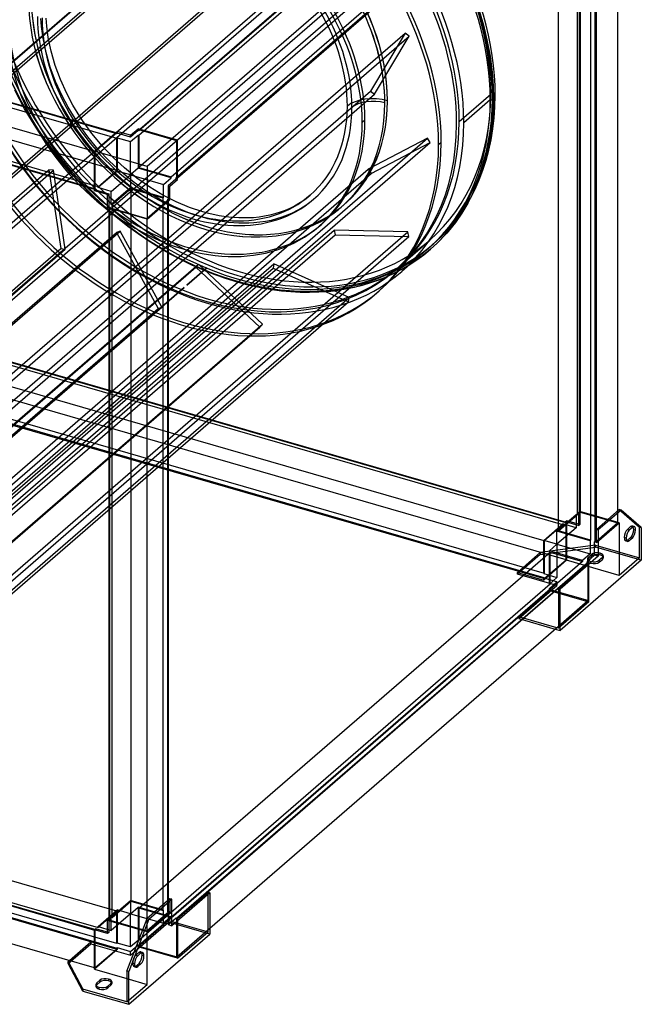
# Model space of a CAD drawing. Header units: millimetres. Extents: x -636 to 636, y -716 to 697.
# Tile 2 of 3: x 43 to 636, y -716 to 222. Entities that reach past the tile are written whole.
import ezdxf

# ---------------------------------------------------------------- set-up
doc = ezdxf.new("R2010")
doc.units = ezdxf.units.MM
doc.layers.add('MAIN-1', color=7, linetype='Continuous')

msp = doc.modelspace()

# ---------------------------------------------------------------- linework, layer by layer
at = {"layer": 'MAIN-1'}
for p, q in [((548.91, 455.85), (156.91, 116.36)), ((156.91, 112.03), (548.91, 451.52)), ((157.66, 117.88), (548.91, 456.71)), ((584.85, 446.34), (193.6, 107.5)), ((576.91, -247.37), (576.91, 431.6)), ((577.41, 432.03), (577.41, -246.93)), ((574.41, 429.43), (574.41, -249.53)), ((548.91, 420.77), (156.91, 81.29)), ((556.66, -264.9), (556.66, 414.06)), ((613.35, -245.75), (613.35, 420.65)), ((187.65, 72.41), (579.65, 411.9)), ((583.98, 410.65), (191.98, 71.16)), ((193.71, 71.66), (584.85, 410.4)), ((587.4, 405.18), (587.4, -273.78)), ((591.73, -275.03), (591.73, 403.36)), ((592.6, 403.11), (592.6, -275.28)), ((-131.22, 28.42), (268.78, 374.83)), ((-127.18, 28.8), (272.82, 375.21)), ((-172.75, 0.85), (227.25, 347.26)), ((-175.81, -1.32), (224.19, 345.09)), ((-543.23, 310.39), (134.98, 114.61)), ((135.73, 113.53), (-543.23, 309.53)), ((-543.23, 305.2), (135.73, 109.2)), ((-47.09, -42.99), (352.91, 303.42)), ((-42.76, -44.47), (357.24, 301.94)), ((114.48, 96.57), (-563.98, 292.42)), ((-105.15, -47.02), (294.85, 299.39)), ((-101.11, -46.64), (298.89, 299.77)), ((135.73, 78.45), (-543.23, 274.45)), ((-563.98, 256.48), (114.48, 60.63)), ((-563.48, 256.92), (115.48, 60.92)), ((117.98, 63.08), (-560.98, 259.08)), ((-50.89, -114.54), (349.11, 231.87)), ((-46.57, -116.02), (353.43, 230.39)), ((481.11, 231.1), (485.24, 216.91)), ((64.07, 215.62), (63.48, 223.39)), ((69.05, 216), (68.48, 223.59)), ((70.49, 205.32), (69.05, 216)), ((485.24, 216.91), (488.61, 202.86)), ((10.61, -136.92), (410.61, 209.49)), ((14.47, -140), (414.47, 206.41)), ((65.56, 204.49), (64.07, 215.62)), ((410.61, 209.49), (377.58, 154.21)), ((381.44, 151.13), (414.47, 206.41)), ((414.47, 206.41), (410.61, 209.49)), ((68.37, 190.96), (65.56, 204.49)), ((73.23, 192.17), (70.49, 205.32)), ((488.61, 202.86), (491.49, 187.35)), ((72.38, 177.09), (68.37, 190.96)), ((77.13, 178.65), (73.23, 192.17)), ((82.07, 165.29), (77.13, 178.65)), ((491.49, 187.35), (493.45, 172.16)), ((77.44, 163.39), (72.38, 177.09)), ((493.45, 172.16), (494.42, 159.27)), ((83.65, 149.67), (77.44, 163.39)), ((88.13, 151.89), (82.07, 165.29)), ((-22.42, -192.2), (377.58, 154.21)), ((-18.56, -195.28), (381.44, 151.13)), ((47.95, 137.34), (38.46, 155.21)), ((93.99, 140.86), (88.13, 151.89)), ((377.58, 154.21), (381.44, 151.13)), ((462.16, 125.24), (492.16, 151.22)), ((494.42, 159.27), (494.74, 146.72)), ((89.46, 138.71), (83.65, 149.67)), ((100.57, 130), (93.99, 140.86)), ((391.23, 142.83), (391.28, 142.87)), ((491.74, 145.86), (466.49, 123.99)), ((496.49, 149.97), (493.74, 147.59)), ((494.74, 146.72), (493.84, 126.02)), ((58.58, 119.81), (47.95, 137.34)), ((95.97, 127.91), (89.46, 138.71)), ((99.07, 123.2), (95.97, 127.91)), ((108.18, 110.63), (99.07, 123.2)), ((103.21, 126), (100.57, 130)), ((112.13, 113.7), (103.21, 126)), ((372.24, 126.37), (369.74, 124.21)), ((493.84, 126.02), (491.24, 106.5)), ((62.84, 113.36), (58.58, 119.81)), ((77.19, 93.54), (62.84, 113.36)), ((121.88, 101.94), (112.13, 113.7)), ((114.48, 96.86), (136.23, 115.69)), ((135.73, 114.39), (114.98, 96.42)), ((134.98, 114.61), (135.73, 114.39)), ((135.73, 113.53), (135.73, 114.39)), ((136.23, 113.96), (135.73, 113.53)), ((136.23, 115.69), (136.23, 113.96)), ((148.79, 112.07), (136.23, 115.69)), ((148.79, 110.33), (136.23, 113.96)), ((148.79, 112.07), (156.04, 118.35)), ((156.04, 116.61), (148.79, 110.33)), ((156.04, 118.35), (156.04, 116.61)), ((193.71, 107.47), (156.04, 118.35)), ((156.91, 116.36), (156.04, 116.61)), ((156.91, 117.23), (157.66, 117.88)), ((156.91, 117.23), (156.91, 116.36)), ((192.85, 106.85), (156.91, 117.23)), ((31.89, -237.12), (431.89, 109.29)), ((34.61, -241.27), (434.61, 105.14)), ((118.14, 98.63), (108.18, 110.63)), ((135.73, 109.2), (136.23, 109.63)), ((135.73, 78.45), (135.73, 109.2)), ((136.23, 109.63), (136.23, 78.02)), ((136.23, 109.63), (148.79, 106)), ((148.79, 106), (156.04, 112.28)), ((148.79, 110.33), (148.79, 112.07)), ((148.79, 74.39), (148.79, 106)), ((156.04, 112.28), (156.91, 112.03)), ((156.04, 112.28), (156.04, 80.67)), ((156.91, 112.03), (156.91, 81.29)), ((193.71, 107.47), (164.71, 82.36)), ((193.6, 107.5), (192.85, 106.85)), ((192.85, 70.91), (192.85, 106.85)), ((193.71, 69.8), (193.71, 107.47)), ((431.89, 109.29), (375.36, 79.83)), ((378.08, 75.68), (434.61, 105.14)), ((434.61, 105.14), (431.89, 109.29)), ((442.49, 103.21), (444.99, 105.37)), ((491.24, 106.5), (488.6, 94.04)), ((114.48, 59.18), (114.48, 96.86)), ((164.71, 82.36), (114.48, 96.86)), ((114.98, 96.42), (114.48, 96.57)), ((114.98, 96.42), (114.98, 60.48)), ((128.87, 87.3), (118.14, 98.63)), ((132.2, 91.04), (121.88, 101.94)), ((488.6, 94.04), (483.78, 77.49)), ((92.89, 74.64), (77.19, 93.54)), ((140.23, 76.78), (128.87, 87.3)), ((143.12, 80.9), (132.2, 91.04)), ((-129.17, -94.1), (71.02, 79.27)), ((-126.94, -96.42), (75.3, 78.72)), ((-24.64, -266.58), (375.36, 79.83)), ((-21.92, -270.73), (378.08, 75.68)), ((71.02, 79.27), (82.4, 4.14)), ((75.3, 78.72), (71.02, 79.27)), ((86.68, 3.58), (75.3, 78.72)), ((117.98, 63.08), (135.73, 78.45)), ((136.23, 78.02), (117.98, 62.21)), ((148.79, 74.39), (136.23, 78.02)), ((152.2, 67.09), (140.23, 76.78)), ((155.02, 71.24), (143.12, 80.9)), ((156.04, 80.67), (148.79, 74.39)), ((187.65, 71.55), (156.04, 80.67)), ((156.91, 81.29), (187.65, 72.41)), ((164.71, 82.36), (164.71, 32.13)), ((375.36, 79.83), (378.08, 75.68)), ((483.78, 77.49), (477.78, 62.11)), ((109.49, 57.09), (92.89, 74.64)), ((130.54, 58.59), (148.79, 74.39)), ((148.79, 74.39), (148.79, 61.84)), ((148.79, 74.39), (180.4, 65.27)), ((164.56, 58.41), (152.2, 67.09)), ((167.29, 62.6), (155.02, 71.24)), ((180.4, 65.27), (187.65, 71.55)), ((191.98, 70.3), (184.73, 64.02)), ((186.46, 63.52), (193.71, 69.8)), ((187.65, 71.55), (187.65, 72.41)), ((191.98, 71.16), (191.98, 70.3)), ((191.98, 71.16), (192.85, 70.91)), ((193.71, 69.8), (191.98, 70.3)), ((192.85, 70.91), (193.71, 71.66)), ((127.08, 40.75), (109.49, 57.09)), ((114.48, 60.63), (114.98, 60.48)), ((115.48, 60.05), (114.48, 59.18)), ((127.04, 55.56), (114.48, 59.18)), ((114.98, 60.48), (115.48, 60.92)), ((115.48, 60.92), (115.48, 60.05)), ((115.48, 60.05), (128.04, 56.42)), ((117.98, 62.21), (117.98, 63.08)), ((130.54, 58.59), (117.98, 62.21)), ((127.04, 55.56), (128.04, 56.42)), ((128.04, 56.42), (128.04, 43.87)), ((148.79, 61.84), (130.54, 46.03)), ((130.54, 46.03), (130.54, 58.59)), ((149.16, 61.15), (131.41, 45.78)), ((180.4, 52.71), (148.79, 61.84)), ((179.9, 52.28), (149.16, 61.15)), ((149.16, 61.15), (149.16, -617.81)), ((177.37, 50.68), (164.56, 58.41)), ((179.8, 55.05), (167.29, 62.6)), ((180.4, 52.71), (180.4, 65.27)), ((184.73, 64.02), (184.73, 51.46)), ((184.73, 64.02), (186.46, 63.52)), ((186.46, 50.96), (186.46, 63.52)), ((477.78, 62.11), (470.47, 47.47)), ((127.04, 43), (127.04, 55.56)), ((164.35, 32.81), (185.1, 50.78)), ((164.71, 32.13), (186.46, 50.96)), ((190.27, 44.1), (177.37, 50.68)), ((192.37, 48.63), (179.8, 55.05)), ((179.9, 52.28), (180.4, 52.71)), ((179.9, -626.68), (179.9, 52.28)), ((184.73, 51.46), (184.23, 51.03)), ((185.1, 50.78), (184.23, 51.03)), ((184.23, 51.03), (184.23, -627.93)), ((186.46, 50.96), (184.73, 51.46)), ((185.1, 49.78), (185.1, 50.78)), ((185.1, -616.63), (185.1, 49.78)), ((205.22, 43.24), (192.37, 48.63)), ((309.15, 46.93), (305.17, 44.64)), ((312.95, 49.41), (309.15, 46.93)), ((316.57, 52.06), (312.95, 49.41)), ((319.63, 48.11), (315.8, 45.3)), ((320.03, 54.9), (316.57, 52.06)), ((323.3, 51.12), (319.63, 48.11)), ((470.47, 47.47), (464.77, 38.01)), ((128.04, 43.87), (127.04, 43)), ((164.71, 32.13), (127.04, 43)), ((146.31, 25.14), (127.08, 40.75)), ((128.04, 43.87), (128.91, 43.62)), ((128.91, 43.62), (128.41, 43.18)), ((128.41, 43.18), (164.35, 32.81)), ((128.41, 42.61), (128.41, 43.18)), ((128.41, -635.78), (128.41, 42.61)), ((128.91, 43.62), (128.91, -635.35)), ((131.41, 45.78), (130.54, 46.03)), ((131.41, -633.18), (131.41, 45.78)), ((203.46, 38.56), (190.27, 44.1)), ((216.42, 34.25), (203.46, 38.56)), ((217.81, 39.06), (205.22, 43.24)), ((223.66, 37.49), (217.81, 39.06)), ((291.49, 38.66), (286.48, 37.1)), ((296.28, 40.45), (291.49, 38.66)), ((300.84, 42.44), (296.28, 40.45)), ((302.98, 37.92), (298.17, 35.82)), ((305.17, 44.64), (300.84, 42.44)), ((307.57, 40.25), (302.98, 37.92)), ((311.78, 42.68), (307.57, 40.25)), ((315.8, 45.3), (311.78, 42.68)), ((464.77, 38.01), (458.59, 29.11)), ((164.35, 32.81), (164.35, 32.23)), ((164.35, 32.23), (164.35, -635.23)), ((222.56, 32.61), (216.42, 34.25)), ((232.5, 30.48), (222.56, 32.61)), ((233.33, 35.41), (223.66, 37.49)), ((242.09, 29.08), (232.5, 30.48)), ((242.65, 34.05), (233.33, 35.41)), ((252.05, 28.32), (242.09, 29.08)), ((252.22, 33.32), (242.65, 34.05)), ((261.53, 28.3), (252.05, 28.32)), ((261.3, 33.3), (252.22, 33.32)), ((266, 33.55), (261.3, 33.3)), ((266.38, 28.57), (261.53, 28.3)), ((271.44, 34.1), (266, 33.55)), ((272.07, 29.14), (266.38, 28.57)), ((276.67, 34.88), (271.44, 34.1)), ((277.55, 29.96), (272.07, 29.14)), ((281.68, 35.89), (276.67, 34.88)), ((282.8, 31.01), (277.55, 29.96)), ((286.48, 37.1), (281.68, 35.89)), ((287.85, 32.3), (282.8, 31.01)), ((293.13, 33.94), (287.85, 32.3)), ((298.17, 35.82), (293.13, 33.94)), ((458.59, 29.11), (450.26, 18.83)), ((-80.99, -167.97), (135.52, 19.53)), ((-80.46, -169.34), (139.15, 20.84)), ((-57.19, -324.81), (342.81, 21.6)), ((13.07, -326.27), (413.07, 20.14)), ((139.15, 20.84), (135.52, 19.53)), ((135.52, 19.53), (175.14, -52.91)), ((178.77, -51.6), (139.15, 20.84)), ((166.22, 11.13), (146.31, 25.14)), ((224, 24.24), (224.04, 24.28)), ((328.31, 25.04), (330.81, 27.21)), ((342.81, 21.6), (343.93, 17.09)), ((413.07, 20.14), (342.81, 21.6)), ((414.19, 15.64), (413.07, 20.14)), ((450.26, 18.83), (441.22, 9.37)), ((-56.07, -329.32), (343.93, 17.09)), ((14.19, -330.77), (414.19, 15.64)), ((186.63, -1.2), (166.22, 11.13)), ((343.93, 17.09), (414.19, 15.64)), ((404.03, -13.89), (434.03, 12.09)), ((-317.6, -342.27), (82.4, 4.14)), ((-89.56, -149.05), (86.68, 3.58)), ((82.4, 4.14), (86.68, 3.58)), ((432.55, 4.2), (407.3, -17.67)), ((434.85, 3.54), (428.14, -1.95)), ((437.3, 8.31), (434.55, 5.93)), ((441.22, 9.37), (434.86, 3.55)), ((207.3, -11.74), (186.63, -1.2)), ((421.14, -7.09), (413.81, -11.87)), ((428.14, -1.95), (421.14, -7.09)), ((-188.83, -360.04), (211.17, -13.63)), ((-115.11, -360.91), (284.89, -14.5)), ((-114.44, -356.83), (285.56, -10.42)), ((-70.89, -257), (213.53, -10.68)), ((221.5, -14.29), (202.5, -30.74)), ((202.5, -30.74), (221.5, -14.29)), ((202.5, -30.74), (221.5, -14.29)), ((202.5, -30.74), (221.5, -14.29)), ((228.59, -20.68), (207.3, -11.74)), ((213.53, -10.68), (211.17, -13.63)), ((211.17, -13.63), (272.18, -70.87)), ((274.54, -67.92), (213.53, -10.68)), ((285.56, -10.42), (284.89, -14.5)), ((284.89, -14.5), (356.74, -46.62)), ((357.41, -42.54), (285.56, -10.42)), ((406.16, -16.29), (397.86, -20.49)), ((413.81, -11.87), (406.16, -16.29)), ((249.7, -27.69), (228.59, -20.68)), ((259.58, -30.34), (249.7, -27.69)), ((380.17, -27.64), (370.78, -30.56)), ((389.2, -24.28), (380.17, -27.64)), ((397.86, -20.49), (389.2, -24.28)), ((200, -32.91), (-200, -379.32)), ((-200, -379.32), (200, -32.91)), ((-200, -379.32), (200, -32.91)), ((-200, -379.32), (200, -32.91)), ((276.07, -33.87), (259.58, -30.34)), ((292.13, -36.22), (276.07, -33.87)), ((308.85, -37.5), (292.13, -36.22)), ((324.92, -37.54), (308.85, -37.5)), ((333.34, -37.08), (324.92, -37.54)), ((343.16, -36.1), (333.34, -37.08)), ((352.68, -34.67), (343.16, -36.1)), ((361.88, -32.82), (352.68, -34.67)), ((370.78, -30.56), (361.88, -32.82)), ((383.3, -38.46), (385.8, -36.29)), ((-43.26, -393.03), (356.74, -46.62)), ((-42.59, -388.95), (357.41, -42.54)), ((356.74, -46.62), (357.41, -42.54)), ((-224.86, -399.32), (175.14, -52.91)), ((-221.23, -398.01), (178.77, -51.6)), ((175.14, -52.91), (178.77, -51.6)), ((560.98, -259.08), (-117.98, -63.08)), ((-115.48, -60.92), (563.48, -256.92)), ((-114.98, -60.48), (563.98, -256.48)), ((-127.82, -417.28), (272.18, -70.87)), ((-125.46, -414.33), (274.54, -67.92)), ((272.18, -70.87), (274.54, -67.92)), ((543.23, -274.45), (-135.73, -78.45)), ((563.98, -292.42), (-114.98, -96.42)), ((-135.73, -109.2), (543.23, -305.2)), ((543.23, -309.53), (-135.73, -113.53)), ((-135.73, -114.39), (543.23, -310.39)), ((555.29, -265.09), (573.54, -249.28)), ((556.66, -264.9), (574.41, -249.53)), ((574.41, -249.53), (573.54, -249.28)), ((573.54, -249.28), (573.54, -261.84)), ((576.04, -247.12), (577.04, -246.25)), ((576.04, -247.12), (576.91, -247.37)), ((576.04, -259.67), (576.04, -247.12)), ((576.91, -247.37), (577.41, -246.93)), ((577.04, -246.25), (577.04, -258.81)), ((614.71, -257.13), (577.04, -246.25)), ((577.41, -246.93), (613.35, -257.31)), ((614.71, -244.57), (592.96, -263.4)), ((616.44, -245.07), (594.69, -263.9)), ((613.35, -257.31), (613.35, -245.75)), ((614.71, -244.57), (633.96, -261.24)), ((616.44, -245.07), (614.71, -244.57)), ((635.69, -261.74), (616.44, -245.07)), ((542.73, -274.02), (560.98, -258.21)), ((560.98, -259.08), (543.23, -274.45)), ((573.54, -261.84), (555.29, -277.64)), ((560.98, -258.21), (560.98, -259.08)), ((573.54, -261.84), (560.98, -258.21)), ((563.48, -256.05), (564.48, -255.18)), ((563.48, -256.05), (576.04, -259.67)), ((563.48, -256.92), (563.48, -256.05)), ((563.98, -256.48), (563.48, -256.92)), ((563.98, -292.42), (563.98, -256.48)), ((564.48, -255.18), (564.48, -292.85)), ((577.04, -258.81), (564.48, -255.18)), ((577.04, -258.81), (576.04, -259.67)), ((592.96, -275.96), (614.71, -257.13)), ((613.35, -257.31), (592.96, -274.96)), ((614.71, -257.13), (614.71, -307.35)), ((625.46, -260.81), (622.46, -263.4)), ((624.19, -263.9), (627.19, -261.31)), ((627.19, -261.31), (625.46, -260.81)), ((628.86, -260.74), (627.12, -260.24)), ((633.96, -290.68), (633.96, -261.24)), ((633.96, -261.24), (635.69, -261.74)), ((635.69, -261.74), (635.69, -292.92)), ((555.29, -277.64), (555.29, -265.09)), ((586.9, -274.21), (555.29, -265.09)), ((587.4, -273.78), (556.66, -264.9)), ((592.96, -275.96), (592.96, -263.4)), ((592.96, -263.4), (594.69, -263.9)), ((594.69, -263.9), (594.69, -289.02)), ((621.19, -271.7), (619.46, -271.2)), ((622.46, -263.4), (624.19, -263.9)), ((622.46, -273.8), (625.46, -271.2)), ((627.19, -271.7), (624.19, -274.3)), ((625.46, -271.2), (627.19, -271.7)), ((628.46, -263.4), (630.19, -263.9)), ((591.96, -278.56), (539.37, -285.6)), ((539.37, -287.34), (591.96, -280.29)), ((542.73, -305.63), (542.73, -274.02)), ((555.29, -277.64), (542.73, -274.02)), ((543.23, -274.45), (543.23, -305.2)), ((548.04, -283.92), (555.29, -277.64)), ((555.29, -277.64), (555.29, -309.25)), ((555.29, -277.64), (586.9, -286.77)), ((587.4, -273.78), (586.9, -274.21)), ((586.9, -274.21), (586.9, -286.77)), ((591.23, -275.46), (591.73, -275.03)), ((591.23, -288.02), (591.23, -275.46)), ((592.96, -275.96), (591.23, -275.46)), ((592.6, -275.28), (591.73, -275.03)), ((591.96, -278.56), (633.96, -290.68)), ((591.96, -280.29), (591.96, -278.56)), ((635.69, -292.92), (591.96, -280.29)), ((592.96, -274.96), (592.6, -275.28)), ((622.53, -274.87), (620.8, -274.37)), ((624.19, -274.3), (622.46, -273.8)), ((156.91, -624.52), (548.91, -285.04)), ((517.62, -304.44), (539.37, -285.6)), ((539.37, -287.34), (517.62, -306.17)), ((539.37, -285.6), (539.37, -287.34)), ((548.04, -315.53), (548.04, -283.92)), ((579.65, -293.05), (548.04, -283.92)), ((548.91, -315.78), (548.91, -285.04)), ((548.91, -285.04), (579.65, -293.91)), ((594.69, -289.02), (558.44, -320.41)), ((586.9, -286.77), (579.65, -293.05)), ((583.98, -294.3), (591.23, -288.02)), ((585.22, -289.89), (588.22, -287.3)), ((588.22, -289.03), (585.22, -291.63)), ((585.22, -291.63), (585.22, -289.89)), ((588.22, -287.3), (588.22, -289.03)), ((594.69, -289.02), (591.23, -288.02)), ((598.61, -290.3), (595.61, -292.89)), ((596.42, -287.93), (596.42, -286.2)), ((598.61, -292.03), (598.61, -290.3)), ((599.42, -288.8), (599.42, -290.53)), ((633.96, -290.68), (614.71, -307.35)), ((579.65, -293.91), (187.65, -633.4)), ((192.73, -634), (583.98, -295.16)), ((584.85, -295.41), (193.6, -634.25)), ((564.48, -292.85), (542.73, -311.69)), ((543.23, -310.39), (563.98, -292.42)), ((556.71, -319.91), (585.71, -294.8)), ((635.69, -292.92), (558.44, -359.82)), ((614.71, -307.35), (564.48, -292.85)), ((579.65, -293.05), (579.65, -293.91)), ((585.71, -294.8), (583.98, -294.3)), ((583.98, -295.16), (583.98, -294.3)), ((583.98, -295.16), (584.85, -295.41)), ((584.42, -291.39), (584.42, -293.13)), ((584.85, -295.41), (584.85, -295.55)), ((584.85, -295.55), (584.85, -331.35)), ((585.71, -332.47), (585.71, -294.8)), ((587.42, -293.99), (587.42, -295.72)), ((595.61, -294.63), (598.61, -292.03)), ((595.61, -292.89), (595.61, -294.63)), ((517.62, -304.44), (542.73, -311.69)), ((517.62, -306.17), (517.62, -304.44)), ((555.29, -317.05), (517.62, -306.17)), ((543.23, -305.2), (542.73, -305.63)), ((542.73, -305.63), (555.29, -309.25)), ((542.73, -309.96), (543.23, -309.53)), ((543.23, -309.53), (543.23, -310.39)), ((555.29, -309.25), (548.04, -315.53)), ((548.91, -315.78), (156.91, -655.27)), ((519.04, -348.44), (555.29, -317.05)), ((542.73, -311.69), (542.73, -309.96)), ((555.29, -313.58), (542.73, -309.96)), ((548.04, -319.86), (555.29, -313.58)), ((548.04, -315.53), (548.91, -315.78)), ((555.29, -313.58), (555.29, -317.05)), ((156.91, -659.6), (548.91, -320.11)), ((548.91, -320.98), (156.91, -660.46)), ((548.04, -321.59), (519.04, -346.71)), ((548.04, -321.59), (548.04, -319.86)), ((548.91, -320.11), (548.04, -319.86)), ((548.04, -321.59), (585.71, -332.47)), ((548.91, -320.98), (548.91, -320.11)), ((584.85, -331.35), (548.91, -320.98)), ((558.44, -320.41), (556.71, -319.91)), ((556.71, -319.91), (556.71, -357.58)), ((558.44, -359.82), (558.44, -320.41)), ((556.71, -355.72), (584.85, -331.35)), ((585.71, -332.47), (556.71, -357.58)), ((555.1, -357.12), (519.04, -346.71)), ((519.04, -346.71), (519.04, -348.44)), ((224.44, -643.47), (556.71, -355.72)), ((519.04, -348.44), (553.6, -358.42)), ((553.6, -358.42), (558.44, -359.82)), ((556.71, -357.58), (555.1, -357.12)), ((135.73, -627.36), (-543.23, -431.36)), ((-563.98, -449.33), (114.48, -645.18)), ((114.73, -644.68), (-563.48, -448.9)), ((-560.98, -446.73), (117.98, -642.73)), ((135.73, -658.1), (-543.23, -462.1)), ((-543.23, -466.43), (135.73, -662.43)), ((-543.23, -467.3), (135.73, -663.3)), ((114.48, -681.12), (-563.98, -485.27)), ((224.44, -609.67), (188.19, -641.06)), ((193.71, -634.28), (222.71, -609.17)), ((222.71, -609.17), (224.44, -609.67)), ((222.71, -646.84), (222.71, -609.17)), ((224.44, -609.67), (224.44, -649.07)), ((130.54, -632.93), (148.79, -617.13)), ((131.41, -633.18), (149.16, -617.81)), ((148.79, -617.13), (148.79, -629.68)), ((180.4, -626.25), (148.79, -617.13)), ((149.16, -617.81), (179.9, -626.68)), ((186.46, -615.44), (164.71, -634.28)), ((166.44, -634.78), (188.19, -615.94)), ((185.1, -628.18), (185.1, -616.63)), ((186.46, -615.44), (186.46, -628)), ((188.19, -615.94), (186.46, -615.44)), ((188.19, -641.06), (188.19, -615.94)), ((117.98, -641.86), (136.23, -626.06)), ((135.73, -627.36), (117.98, -642.73)), ((135.73, -658.1), (135.73, -627.36)), ((136.23, -626.06), (136.23, -657.67)), ((148.79, -629.68), (136.23, -626.06)), ((148.79, -629.68), (156.04, -623.41)), ((156.04, -623.41), (156.04, -655.02)), ((187.65, -632.53), (156.04, -623.41)), ((156.91, -624.52), (156.91, -655.27)), ((187.65, -633.4), (156.91, -624.52)), ((185.1, -628.18), (164.35, -646.15)), ((164.71, -646.84), (186.46, -628)), ((180.4, -626.25), (179.9, -626.68)), ((180.4, -638.81), (180.4, -626.25)), ((184.23, -627.93), (184.73, -627.5)), ((184.23, -627.93), (185.1, -628.18)), ((184.73, -627.5), (184.73, -640.06)), ((186.46, -628), (184.73, -627.5)), ((127.04, -635.96), (128.04, -635.1)), ((160.36, -645.58), (127.04, -635.96)), ((127.04, -648.52), (127.04, -635.96)), ((128.41, -635.2), (128.04, -635.1)), ((128.04, -635.1), (128.04, -647.65)), ((128.91, -635.35), (128.41, -635.2)), ((128.41, -635.78), (128.91, -635.35)), ((160.56, -645.06), (128.41, -635.78)), ((148.79, -629.68), (130.54, -645.49)), ((130.54, -632.93), (131.41, -633.18)), ((130.54, -645.49), (130.54, -632.93)), ((145.46, -684.29), (164.71, -634.28)), ((166.44, -634.78), (147.19, -684.79)), ((148.79, -661.29), (148.79, -629.68)), ((148.79, -629.68), (180.4, -638.81)), ((148.79, -669.09), (185.04, -637.69)), ((185.04, -635.96), (156.04, -661.08)), ((164.35, -635.23), (164.35, -646.15)), ((164.71, -634.28), (166.44, -634.78)), ((187.65, -632.53), (180.4, -638.81)), ((184.73, -640.06), (188.19, -637.06)), ((185.04, -635.96), (222.71, -646.84)), ((185.04, -637.69), (185.04, -635.96)), ((224.44, -649.07), (185.04, -637.69)), ((187.65, -633.4), (187.65, -632.53)), ((188.19, -637.06), (191.98, -633.78)), ((193.71, -634.28), (191.98, -633.78)), ((191.98, -633.78), (191.98, -634.65)), ((191.98, -634.65), (192.73, -634)), ((192.85, -634.9), (191.98, -634.65)), ((193.6, -634.25), (192.85, -634.9)), ((192.85, -670.84), (192.85, -634.9)), ((193.71, -634.28), (193.71, -671.95)), ((114.48, -644.9), (115.48, -644.03)), ((114.48, -682.57), (114.48, -644.9)), ((127.04, -648.52), (114.48, -644.9)), ((114.48, -645.18), (114.98, -645.33)), ((115.48, -644.9), (114.73, -644.68)), ((115.48, -644.9), (114.98, -645.33)), ((114.98, -645.33), (114.98, -681.27)), ((115.48, -644.03), (115.48, -644.9)), ((127.04, -647.37), (115.48, -644.03)), ((117.98, -641.86), (130.54, -645.49)), ((117.98, -642.73), (117.98, -641.86)), ((164.71, -646.84), (160.36, -645.58)), ((164.35, -646.15), (160.56, -645.06)), ((164.71, -697.07), (164.71, -646.84)), ((184.73, -640.06), (188.19, -641.06)), ((192.85, -670.84), (224.44, -643.47)), ((193.71, -671.95), (222.71, -646.84)), ((90.62, -674.23), (111.12, -656.48)), ((136.23, -663.73), (111.12, -656.48)), ((111.12, -656.48), (111.12, -658.21)), ((128.04, -647.65), (127.04, -647.37)), ((128.04, -647.65), (127.04, -648.52)), ((147.19, -715.97), (224.44, -649.07)), ((156.04, -655.02), (148.79, -661.29)), ((156.91, -655.27), (156.04, -655.02)), ((89.37, -677.05), (111.12, -658.21)), ((111.12, -658.21), (148.79, -669.09)), ((136.23, -663.73), (114.48, -682.57)), ((114.98, -681.27), (135.73, -663.3)), ((136.23, -657.67), (135.73, -658.1)), ((135.73, -662.43), (136.23, -662)), ((135.73, -663.3), (135.73, -662.43)), ((148.79, -661.29), (136.23, -657.67)), ((136.23, -662), (148.79, -665.62)), ((136.23, -662), (136.23, -663.73)), ((148.79, -665.62), (156.04, -659.35)), ((148.79, -669.09), (148.79, -665.62)), ((156.04, -659.35), (156.04, -661.08)), ((156.04, -659.35), (156.91, -659.6)), ((193.71, -671.95), (156.04, -661.08)), ((156.91, -659.6), (156.91, -660.46)), ((156.91, -660.46), (192.85, -670.84)), ((158.62, -665.97), (160.36, -666.47)), ((89.37, -675.32), (90.62, -674.23)), ((89.37, -675.32), (103.46, -701.61)), ((89.37, -677.05), (89.37, -675.32)), ((156.96, -666.54), (153.96, -669.14)), ((153.96, -669.14), (155.69, -669.64)), ((155.69, -669.64), (158.69, -667.04)), ((158.69, -667.04), (156.96, -666.54)), ((159.96, -669.14), (161.69, -669.64)), ((103.46, -703.34), (89.37, -677.05)), ((114.98, -681.27), (114.48, -681.12)), ((114.48, -682.57), (145.46, -691.51)), ((145.46, -684.29), (145.46, -713.74)), ((147.19, -684.79), (145.46, -684.29)), ((147.19, -715.97), (147.19, -684.79)), ((152.69, -677.43), (150.96, -676.93)), ((152.3, -680.1), (154.03, -680.6)), ((153.96, -679.53), (156.96, -676.93)), ((155.69, -680.03), (153.96, -679.53)), ((158.69, -677.43), (155.69, -680.03)), ((156.96, -676.93), (158.69, -677.43)), ((116.72, -695.63), (119.72, -693.03)), ((119.72, -693.03), (119.72, -694.76)), ((127.92, -691.93), (127.92, -693.66)), ((145.46, -691.51), (164.71, -697.07)), ((145.46, -713.74), (103.46, -701.61)), ((103.46, -701.61), (103.46, -703.34)), ((103.46, -703.34), (147.19, -715.97)), ((115.92, -697.13), (115.92, -698.86)), ((119.72, -694.76), (116.72, -697.36)), ((116.72, -697.36), (116.72, -695.63)), ((118.92, -701.46), (118.92, -699.72)), ((130.11, -696.03), (127.11, -698.63)), ((127.11, -700.36), (130.11, -697.76)), ((127.11, -698.63), (127.11, -700.36)), ((130.11, -697.76), (130.11, -696.03)), ((130.92, -694.53), (130.92, -696.26)), ((145.46, -713.74), (164.71, -697.07))]:
    msp.add_line(p, q, dxfattribs=at)
for centre, major_axis, ratio, start_param, end_param in [((254, 219.97), (183.3, -211.66), 0.75, 0.713724, 3.141593), ((250.25, 216.72), (184.61, -213.17), 0.75, 0.713724, 3.141533), ((249.25, 215.86), (-183.3, 211.66), 0.75, -2.427868, 0), ((251.25, 217.59), (183.3, -211.66), 0.75, 0.713724, 3.141593), ((254, 219.97), (-180.03, 207.88), 0.75, -2.427868, 0), ((221.5, 191.83), (180.03, -207.88), 0.75, 0.713724, 3.855317), ((221.5, 191.82), (180.03, -207.88), 0.75, 0.713724, 3.855317), ((224, 193.99), (-183.3, 211.66), 0.75, -2.427868, 0), ((224, 193.99), (-180.03, 207.88), 0.75, -2.427868, 0), ((200, 173.21), (-183.3, 211.66), 0.75, -2.427868, 0), ((202.5, 175.37), (183.3, -211.66), 0.75, 0.713724, 3.141593), ((221.5, 191.83), (128.31, -148.15), 0.75, 0.713724, 3.855317), ((221.54, 191.86), (128.31, -148.15), 0.75, 0.713724, 3.855317), ((224, 193.99), (-128.32, 148.17), 0.75, -0.857072, 2.284521), ((200, 173.21), (128.31, -148.16), 0.75, 0.713724, 3.141593), ((202.5, 175.37), (-128.31, 148.16), 0.75, -2.427868, 0), ((224, 193.99), (-128.32, 148.17), 0.75, 2.284521, 5.426113), ((224.04, 194.03), (128.32, -148.17), 0.75, 0.713724, 2.284521), ((210.04, 181.9), (113.26, -130.78), 0.75, 0.713724, 3.141533), ((210.04, 181.9), (109.99, -127), 0.75, 0.713724, 3.141533), ((250.25, 216.72), (184.61, -213.17), 0.75, -2.427868, -0.000059), ((249.25, 215.86), (-183.3, 211.66), 0.75, 0.713724, 3.141593), ((251.25, 217.59), (183.3, -211.66), 0.75, -2.427868, 0), ((254, 219.97), (183.3, -211.66), 0.75, -2.427868, 0), ((254, 219.97), (-180.03, 207.88), 0.75, 0.713724, 3.141593), ((224, 193.99), (-183.3, 211.66), 0.75, 0.713724, 3.141593), ((224, 193.99), (-180.03, 207.88), 0.75, 0.713724, 3.141593), ((221.5, 191.82), (180.03, -207.88), 0.75, -2.427868, 0.713724), ((202.5, 175.37), (183.3, -211.66), 0.75, -2.427868, 0), ((200, 173.21), (-183.3, 211.66), 0.75, 0.713724, 3.141593), ((221.5, 191.83), (128.31, -148.15), 0.75, -2.427868, 0.713724), ((221.54, 191.86), (128.31, -148.15), 0.75, -2.427868, 0.713724), ((224.04, 194.03), (128.32, -148.17), 0.75, -2.427868, -0.857072), ((200, 173.21), (128.31, -148.16), 0.75, -2.427868, 0), ((202.5, 175.37), (-128.31, 148.16), 0.75, 0.713724, 3.141593), ((210.04, 181.9), (113.26, -130.78), 0.75, -2.427868, -0.000059), ((210.04, 181.9), (109.99, -127), 0.75, -2.427868, -0.000059), ((254, 219.97), (-180.03, 207.88), 0.75, -3.141592, -2.427868), ((224.04, 194.03), (128.32, -148.17), 0.75, -0.857072, 0.713724), ((379.79, 132.9), (-28, 0), 0.5, -2.094395, -0.523599), ((379.79, 132.9), (-23, 0), 0.5, -2.093526, -0.523599), ((249.25, 215.86), (-183.3, 211.66), 0.75, -3.141592, -2.427868), ((251.25, 217.59), (183.3, -211.66), 0.75, 0, 0.713724), ((250.25, 216.72), (184.61, -213.17), 0.75, 0, 0.713724), ((254, 219.97), (183.3, -211.66), 0.75, 0, 0.713724), ((492.74, 146.72), (-2, 0), 0.5, 1.047198, 2.617994), ((492.74, 146.72), (-2, 0), 0.5, 2.617994, 4.18879), ((210.04, 181.9), (109.99, -127), 0.75, -0.000059, 0.713724), ((210.04, 181.9), (113.26, -130.78), 0.75, -0.000059, 0.713724), ((200, 173.21), (128.31, -148.16), 0.75, 0, 0.713724), ((202.5, 175.37), (-128.31, 148.16), 0.75, -3.141592, -2.427868), ((224, 193.99), (-180.03, 207.88), 0.75, -3.141592, -2.427868), ((224, 193.99), (-183.3, 211.66), 0.75, -3.141592, -2.427868), ((200, 173.21), (-183.3, 211.66), 0.75, -3.141592, -2.427868), ((202.5, 175.37), (183.3, -211.66), 0.75, 0, 0.713724), ((221.5, -14.29), (0.000655, -0.000756), 0.75, 0.713724, 3.855317), ((221.5, -14.29), (0.000655, -0.000756), 0.75, -2.427868, 0.713724), ((200, -32.91), (0.000655, -0.000756), 0.75, 0.713724, 3.855317), ((200, -32.91), (0.000655, -0.000756), 0.75, -2.427868, 0.713724), ((202.5, -30.74), (-0.000655, 0.000756), 0.75, -2.427868, 0.713724), ((202.5, -30.74), (-0.000655, 0.000756), 0.75, 0.713724, 3.855317), ((625.46, -266), (-1.66, -5.76), 0.433013, -3.141586, -2.55359), ((625.46, -266), (-1.66, -5.76), 0.433013, 2.787097, 3.141599), ((627.19, -266.5), (1.66, 5.76), 0.433013, 0.000007, 0.588003), ((625.46, -266), (-1.66, -5.76), 0.433013, 2.158799, 2.787097), ((627.19, -266.5), (1.66, 5.76), 0.433013, -0.982794, 0.000007), ((622.46, -268.6), (-1.66, -5.76), 0.433013, -2.55359, -0.982794), ((622.46, -268.6), (-1.66, -5.76), 0.433013, -0.982794, 0.000007), ((624.19, -269.1), (1.66, 5.76), 0.433013, 0.588003, 2.158799), ((624.19, -269.1), (1.66, 5.76), 0.433013, 2.158799, 3.141599), ((625.46, -266), (-1.66, -5.76), 0.433013, 0.588003, 2.158799), ((627.19, -266.5), (1.66, 5.76), 0.433013, -2.55359, -0.982794), ((622.46, -268.6), (-1.66, -5.76), 0.433013, 0.000007, 0.354496), ((622.46, -268.6), (-1.66, -5.76), 0.433013, 0.354496, 0.588003), ((624.19, -269.1), (1.66, 5.76), 0.433013, -3.141586, -2.55359), ((590.42, -291.39), (-6, 0), 0.5, -0.523599, -0.000094), ((593.42, -288.8), (-6, 0), 0.5, -2.094395, -0.523599), ((593.42, -290.53), (6, 0), 0.5, 1.047198, 2.617994), ((593.42, -288.8), (-6, 0), 0.5, 3.141499, 4.18879), ((593.42, -290.53), (6, 0), 0.5, -0.000094, 1.047198), ((593.42, -288.8), (-6, 0), 0.5, 2.617994, 3.141499), ((593.42, -290.53), (6, 0), 0.5, -0.523599, -0.000094), ((590.42, -291.39), (-6, 0), 0.5, -0.000094, 1.047198), ((590.42, -293.13), (6, 0), 0.5, 2.617994, 3.141499), ((590.42, -293.13), (6, 0), 0.5, 3.141499, 4.18879), ((590.42, -291.39), (-6, 0), 0.5, 1.047198, 2.617994), ((590.42, -293.13), (6, 0), 0.5, -2.094395, -0.523599), ((156.96, -671.74), (-1.66, -5.76), 0.433013, -3.141586, -2.55359), ((156.96, -671.74), (-1.66, -5.76), 0.433013, 2.787097, 3.141599), ((153.96, -674.33), (-1.66, -5.76), 0.433013, -2.55359, -0.982794), ((155.69, -674.83), (1.66, 5.76), 0.433013, 0.588003, 2.158799), ((156.96, -671.74), (-1.66, -5.76), 0.433013, 0.588003, 2.158799), ((158.69, -672.24), (1.66, 5.76), 0.433013, 0.000007, 0.588003), ((158.69, -672.24), (1.66, 5.76), 0.433013, -2.55359, -0.982794), ((156.96, -671.74), (-1.66, -5.76), 0.433013, 2.158799, 2.787097), ((158.69, -672.24), (1.66, 5.76), 0.433013, -0.982794, 0.000007), ((153.96, -674.33), (-1.66, -5.76), 0.433013, -0.982794, 0.000007), ((153.96, -674.33), (-1.66, -5.76), 0.433013, 0.000007, 0.354496), ((155.69, -674.83), (1.66, 5.76), 0.433013, 2.158799, 3.141599), ((153.96, -674.33), (-1.66, -5.76), 0.433013, 0.354496, 0.588003), ((155.69, -674.83), (1.66, 5.76), 0.433013, -3.141586, -2.55359), ((124.92, -694.53), (-6, 0), 0.5, -2.094395, -0.523599), ((124.92, -696.26), (6, 0), 0.5, 1.047198, 2.617994), ((124.92, -694.53), (-6, 0), 0.5, 3.141499, 4.18879), ((124.92, -696.26), (6, 0), 0.5, 0.292994, 1.047198), ((121.92, -697.13), (-6, 0), 0.5, -0.523599, -0.000094), ((121.92, -697.13), (-6, 0), 0.5, -0.000094, 1.047198), ((121.92, -698.86), (6, 0), 0.5, 2.8486, 3.141499), ((121.92, -698.86), (6, 0), 0.5, 3.141499, 4.18879), ((121.92, -698.86), (6, 0), 0.5, 2.617994, 2.8486), ((121.92, -697.13), (-6, 0), 0.5, 1.047198, 2.617994), ((121.92, -698.86), (6, 0), 0.5, -2.094395, -0.523599), ((124.92, -694.53), (-6, 0), 0.5, 2.617994, 3.141499), ((124.92, -696.26), (6, 0), 0.5, -0.523599, -0.000094), ((124.92, -696.26), (6, 0), 0.5, -0.000094, 0.292994)]:
    msp.add_ellipse(centre, major_axis=major_axis, ratio=ratio, start_param=start_param, end_param=end_param, dxfattribs=at)

doc.saveas('drawing.dxf')
